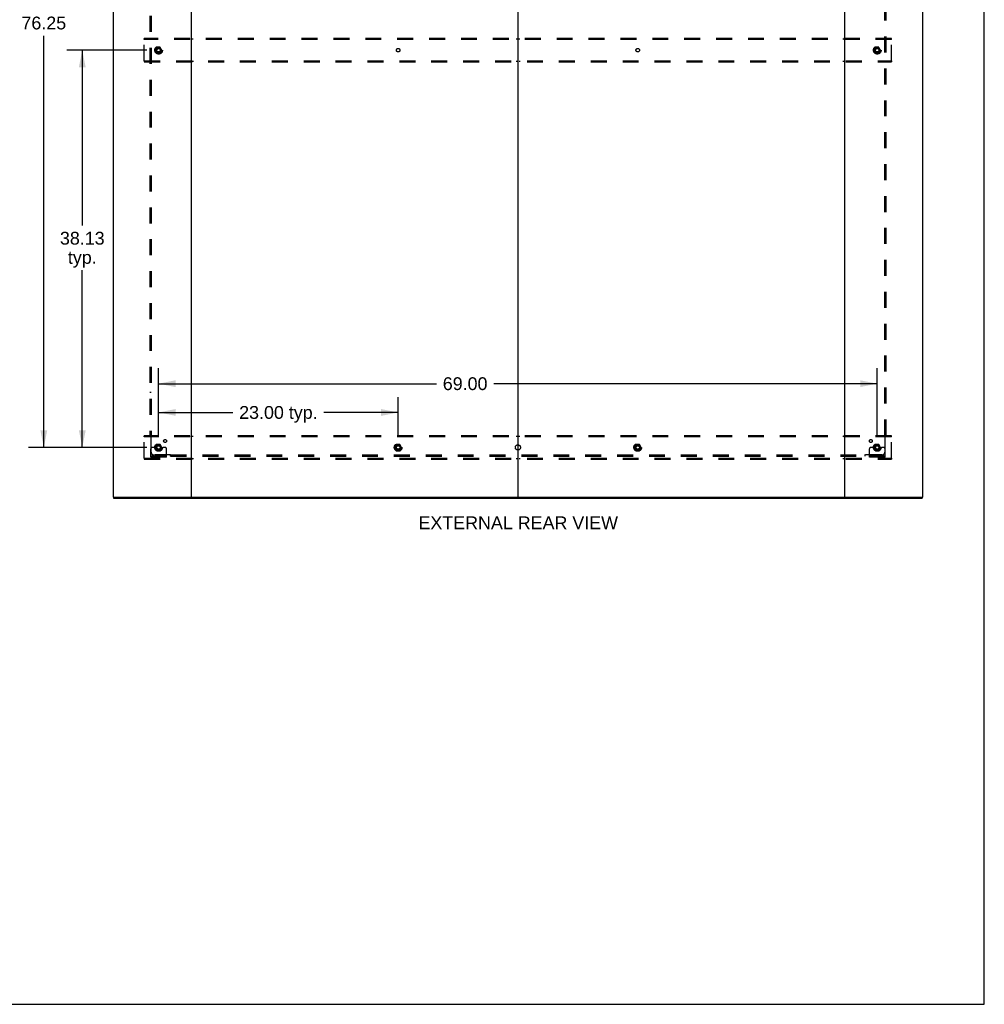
# Model space of a CAD drawing. Header units: inches. Extents: x 0 to 278, y 0 to 180.
# Tile 71 of 76: x 186 to 278, y 0 to 94. Entities that reach past the tile are written whole.
import ezdxf

# ---------------------------------------------------------------- set-up
doc = ezdxf.new("R2010")
doc.units = ezdxf.units.IN
doc.header["$LTSCALE"] = 15.310625
doc.header["$MEASUREMENT"] = 0
doc.linetypes.add('DOT', pattern=[0.2, 0.1, -0.1])
doc.linetypes.add('HIDDEN', pattern=[0.2, 0.1, -0.1])
doc.layers.get('0').update_dxf_attribs({"linetype": 'CONTINUOUS'})
for name, color, linetype in [('DEFAULT_2', 8, 'HIDDEN'), ('DIMENSIONS', 7, 'CONTINUOUS'), ('SUBPANEL', 7, 'CONTINUOUS')]:
    doc.layers.add(name, color=color, linetype=linetype)
doc.styles.get("Standard").update_dxf_attribs({"font": 'arial.ttf'})
doc.dimstyles.new('DIMSTYLE_1', dxfattribs={"dimtxt": 1.228125, "dimasz": 1.6375, "dimexe": 0.09, "dimexo": 0.07, "dimgap": 0.0375, "dimtad": 0, "dimtih": 1, "dimtoh": 1, "dimzin": 4, "dimdsep": 46, "dimtxsty": 'Standard', "dimblk": '_FILLED', "dimblk1": '_FILLED', "dimblk2": '_FILLED', "dimcen": 0.09, "dimadec": 3, "dimazin": 1, "dimtfac": 1, "dimtdec": 3, "dimtofl": 0, "dimtmove": 0, "dimatfit": 3, "dimldrblk": '_FILLED', "dimfxl": 0, "dimtolj": 1, "dimtzin": 4, "dimarcsym": 0})

# ---------------------------------------------------------------- blocks, each defined once
blk = doc.blocks.new('_FILLED')
at = {"color": 0, "linetype": 'ByBlock'}
blk.add_solid([(0, 0), (-1, 0.2), (-1, -0.2)], dxfattribs=at)
blk = doc.blocks.new('*D2')
at = {"layer": 'DIMENSIONS', "color": 2, "linetype": 'Continuous'}
for p, q in [((199.094, 54.423), (199.094, 58.275)), ((222.094, 54.423), (222.094, 58.275)), ((199.094, 56.801), (206.216, 56.801)), ((222.094, 56.801), (214.972, 56.801))]:
    blk.add_line(p, q, dxfattribs=at)
at = {"layer": 'DIMENSIONS', "color": 2, "linetype": 'Continuous', "xscale": 1.6375, "yscale": 1.6375, "zscale": 1.6375, "rotation": 180}
blk.add_blockref('_FILLED', (199.094, 56.801), dxfattribs=at)
at = {"layer": 'DIMENSIONS', "color": 2, "linetype": 'Continuous', "xscale": 1.6375, "yscale": 1.6375, "zscale": 1.6375}
blk.add_blockref('_FILLED', (222.094, 56.801), dxfattribs=at)
at = {"layer": 'DIMENSIONS', "color": 2, "linetype": 'Continuous', "insert": (210.594, 57.415), "char_height": 1.2281, "width": 7.52854, "attachment_point": 2, "line_spacing_factor": 0.9}
blk.add_mtext('23.00 typ.', dxfattribs=at)
blk = doc.blocks.new('*D3')
at = {"layer": 'DIMENSIONS', "color": 2, "linetype": 'Continuous'}
for p, q in [((197.948, 129.692), (186.595, 129.692)), ((188.069, 129.692), (188.069, 95.403)), ((188.069, 53.442), (188.069, 92.947)), ((197.948, 53.442), (186.595, 53.442))]:
    blk.add_line(p, q, dxfattribs=at)
at = {"layer": 'DIMENSIONS', "color": 2, "linetype": 'Continuous', "xscale": 1.6375, "yscale": 1.6375, "zscale": 1.6375}
for p, rotation in [((188.069, 129.692), 90), ((188.069, 53.442), 270)]:
    blk.add_blockref('_FILLED', p, dxfattribs=dict(at, rotation=rotation))
at = {"layer": 'DIMENSIONS', "color": 2, "linetype": 'Continuous', "insert": (188.069, 94.789), "char_height": 1.2281, "width": 4.29159, "attachment_point": 2, "line_spacing_factor": 0.9}
blk.add_mtext('76.25', dxfattribs=at)
blk = doc.blocks.new('*D4')
at = {"layer": 'DIMENSIONS', "color": 2, "linetype": 'Continuous'}
for p, q in [((199.094, 54.423), (199.094, 61.036)), ((268.094, 54.423), (268.094, 61.036)), ((199.094, 59.562), (225.764, 59.562)), ((268.094, 59.562), (231.283, 59.562))]:
    blk.add_line(p, q, dxfattribs=at)
at = {"layer": 'DIMENSIONS', "color": 2, "linetype": 'Continuous', "xscale": 1.6375, "yscale": 1.6375, "zscale": 1.6375, "rotation": 180}
blk.add_blockref('_FILLED', (199.094, 59.562), dxfattribs=at)
at = {"layer": 'DIMENSIONS', "color": 2, "linetype": 'Continuous', "xscale": 1.6375, "yscale": 1.6375, "zscale": 1.6375}
blk.add_blockref('_FILLED', (268.094, 59.562), dxfattribs=at)
at = {"layer": 'DIMENSIONS', "color": 2, "linetype": 'Continuous', "insert": (228.523, 60.176), "char_height": 1.2281, "width": 4.29159, "attachment_point": 2, "line_spacing_factor": 0.9}
blk.add_mtext('69.00', dxfattribs=at)
blk = doc.blocks.new('*D5')
at = {"layer": 'DIMENSIONS', "color": 2, "linetype": 'Continuous'}
for p, q in [((197.948, 91.567), (190.291, 91.567)), ((191.765, 91.567), (191.765, 74.75)), ((191.765, 53.442), (191.765, 70.452)), ((197.948, 53.442), (190.291, 53.442))]:
    blk.add_line(p, q, dxfattribs=at)
at = {"layer": 'DIMENSIONS', "color": 2, "linetype": 'Continuous', "xscale": 1.6375, "yscale": 1.6375, "zscale": 1.6375}
for p, rotation in [((191.765, 91.567), 90), ((191.765, 53.442), 270)]:
    blk.add_blockref('_FILLED', p, dxfattribs=dict(at, rotation=rotation))
at = {"layer": 'DIMENSIONS', "color": 2, "linetype": 'Continuous', "insert": (191.765, 74.136), "char_height": 1.2281, "width": 4.29159, "attachment_point": 2, "line_spacing_factor": 0.9}
blk.add_mtext('38.13\\Ptyp.', dxfattribs=at)

msp = doc.modelspace()

# ---------------------------------------------------------------- linework, layer by layer
at = {"color": 7, "linetype": 'Continuous'}
for p, q in [((278.375, 0), (278.375, 180.125)), ((233.594, 134.463), (233.594, 48.671)), ((194.771, 48.671), (194.771, 48.567)), ((202.16, 48.671), (265.028, 48.671)), ((272.417, 48.671), (272.417, 48.567)), ((0, 0), (278.375, 0))]:
    msp.add_line(p, q, dxfattribs=at)
at = {"color": 3, "linetype": 'Continuous'}
for p, q in [((194.719, 134.463), (194.719, 48.671)), ((202.219, 134.463), (202.219, 48.671)), ((264.969, 48.671), (264.969, 134.463)), ((272.469, 48.671), (272.469, 134.463)), ((194.719, 48.671), (202.16, 48.671)), ((194.771, 48.567), (272.417, 48.567)), ((265.028, 48.671), (272.469, 48.671))]:
    msp.add_line(p, q, dxfattribs=at)
at = {"layer": 'DEFAULT_2', "color": 8, "linetype": 'HIDDEN'}
for p, q in [((197.719, 92.588), (197.719, 92.692)), ((269.469, 92.692), (197.719, 92.692)), ((202.069, 92.692), (202.069, 92.588)), ((202.369, 92.588), (202.369, 92.692)), ((233.444, 92.692), (233.444, 92.588)), ((233.744, 92.588), (233.744, 92.692)), ((264.819, 92.692), (264.819, 92.588)), ((265.119, 92.692), (265.119, 92.588)), ((269.469, 92.588), (269.469, 92.692)), ((197.719, 90.546), (197.719, 92.588)), ((269.469, 92.588), (197.719, 92.588)), ((198.931, 91.839), (198.776, 91.572)), ((199.248, 91.844), (198.939, 91.844)), ((199.411, 91.572), (199.257, 91.839)), ((267.931, 91.839), (267.776, 91.572)), ((268.248, 91.844), (267.939, 91.844)), ((268.411, 91.572), (268.257, 91.839)), ((269.469, 90.546), (269.469, 92.588)), ((198.776, 91.562), (198.931, 91.294)), ((199.248, 91.289), (198.939, 91.289)), ((199.257, 91.294), (199.411, 91.562)), ((267.776, 91.562), (267.931, 91.294)), ((268.248, 91.289), (267.939, 91.289)), ((268.257, 91.294), (268.411, 91.562)), ((197.719, 90.546), (197.719, 90.442)), ((197.719, 90.546), (269.469, 90.546)), ((197.719, 90.442), (269.469, 90.442)), ((202.069, 90.546), (202.069, 90.442)), ((202.369, 90.546), (202.369, 90.442)), ((233.444, 90.546), (233.444, 90.442)), ((233.744, 90.546), (233.744, 90.442)), ((264.819, 90.546), (264.819, 90.442)), ((265.119, 90.546), (265.119, 90.442)), ((269.469, 90.546), (269.469, 90.442)), ((197.719, 54.463), (197.719, 54.567)), ((269.469, 54.567), (197.719, 54.567)), ((197.719, 52.421), (197.719, 54.463)), ((269.469, 54.463), (197.719, 54.463)), ((202.069, 54.567), (202.069, 54.463)), ((202.369, 54.463), (202.369, 54.567)), ((233.444, 54.567), (233.444, 54.463)), ((233.744, 54.463), (233.744, 54.567)), ((264.819, 54.567), (264.819, 54.463)), ((265.119, 54.567), (265.119, 54.463)), ((269.469, 54.463), (269.469, 54.567)), ((269.469, 52.421), (269.469, 54.463)), ((198.344, 52.494), (198.344, 53.317)), ((198.558, 53.442), (198.469, 53.442)), ((198.68, 53.442), (198.558, 53.442)), ((198.919, 53.442), (198.68, 53.442)), ((198.931, 53.714), (198.776, 53.447)), ((198.776, 53.437), (198.931, 53.169)), ((199.248, 53.719), (198.939, 53.719)), ((199.248, 53.164), (198.939, 53.164)), ((199.411, 53.447), (199.257, 53.714)), ((199.257, 53.169), (199.411, 53.437)), ((199.269, 53.442), (199.508, 53.442)), ((199.63, 53.442), (199.508, 53.442)), ((199.719, 53.442), (199.63, 53.442)), ((199.844, 52.494), (199.844, 53.317)), ((221.931, 53.714), (221.776, 53.447)), ((221.776, 53.437), (221.931, 53.169)), ((222.248, 53.719), (221.939, 53.719)), ((222.248, 53.164), (221.939, 53.164)), ((222.411, 53.447), (222.257, 53.714)), ((222.257, 53.169), (222.411, 53.437)), ((244.931, 53.714), (244.776, 53.447)), ((244.776, 53.437), (244.931, 53.169)), ((245.248, 53.719), (244.939, 53.719)), ((245.248, 53.164), (244.939, 53.164)), ((245.411, 53.447), (245.257, 53.714)), ((245.257, 53.169), (245.411, 53.437)), ((267.344, 52.494), (267.344, 53.317)), ((267.558, 53.442), (267.469, 53.442)), ((267.68, 53.442), (267.558, 53.442)), ((267.919, 53.442), (267.68, 53.442)), ((267.931, 53.714), (267.776, 53.447)), ((267.776, 53.437), (267.931, 53.169)), ((268.248, 53.719), (267.939, 53.719)), ((268.248, 53.164), (267.939, 53.164)), ((268.411, 53.447), (268.257, 53.714)), ((268.257, 53.169), (268.411, 53.437)), ((268.269, 53.442), (268.508, 53.442)), ((268.63, 53.442), (268.508, 53.442)), ((268.719, 53.442), (268.63, 53.442)), ((268.844, 52.494), (268.844, 53.317)), ((197.719, 52.421), (269.469, 52.421)), ((197.719, 52.421), (197.719, 52.317)), ((197.719, 52.317), (269.469, 52.317)), ((199.844, 52.598), (198.344, 52.598)), ((199.844, 52.494), (198.344, 52.494)), ((198.591, 52.494), (198.591, 52.598)), ((198.847, 52.494), (198.847, 52.598)), ((199.341, 52.494), (199.341, 52.598)), ((199.597, 52.494), (199.597, 52.598)), ((202.069, 52.421), (202.069, 52.317)), ((202.369, 52.421), (202.369, 52.317)), ((233.444, 52.421), (233.444, 52.317)), ((233.744, 52.421), (233.744, 52.317)), ((264.819, 52.421), (264.819, 52.317)), ((265.119, 52.421), (265.119, 52.317)), ((268.844, 52.598), (267.344, 52.598)), ((268.844, 52.494), (267.344, 52.494)), ((267.591, 52.494), (267.591, 52.598)), ((267.847, 52.494), (267.847, 52.598)), ((268.341, 52.494), (268.341, 52.598)), ((268.597, 52.494), (268.597, 52.598)), ((269.469, 52.421), (269.469, 52.317))]:
    msp.add_line(p, q, dxfattribs=at)
for centre, radius in [((199.094, 91.567), 0.372), ((199.094, 91.567), 0.356), ((199.094, 91.567), 0.312), ((199.094, 91.567), 0.204), ((199.094, 91.567), 0.188), ((199.094, 91.567), 0.183), ((199.094, 91.567), 0.165), ((268.094, 91.567), 0.372), ((268.094, 91.567), 0.356), ((268.094, 91.567), 0.312), ((268.094, 91.567), 0.204), ((268.094, 91.567), 0.188), ((268.094, 91.567), 0.183), ((268.094, 91.567), 0.165), ((199.094, 53.442), 0.372), ((199.094, 53.442), 0.356), ((199.094, 53.442), 0.312), ((199.094, 53.442), 0.204), ((199.094, 53.442), 0.188), ((199.094, 53.442), 0.183), ((199.094, 53.442), 0.165), ((222.094, 53.442), 0.372), ((222.094, 53.442), 0.356), ((222.094, 53.442), 0.312), ((222.094, 53.442), 0.204), ((222.094, 53.442), 0.188), ((222.094, 53.442), 0.183), ((222.094, 53.442), 0.165), ((245.094, 53.442), 0.372), ((245.094, 53.442), 0.356), ((245.094, 53.442), 0.312), ((245.094, 53.442), 0.204), ((245.094, 53.442), 0.188), ((245.094, 53.442), 0.183), ((245.094, 53.442), 0.165), ((268.094, 53.442), 0.372), ((268.094, 53.442), 0.356), ((268.094, 53.442), 0.312), ((268.094, 53.442), 0.204), ((268.094, 53.442), 0.188), ((268.094, 53.442), 0.183), ((268.094, 53.442), 0.165)]:
    msp.add_circle(centre, radius, dxfattribs=at)
at = {"layer": 'DEFAULT_2', "color": 8, "linetype": 'DOT'}
for centre in [(199.094, 91.567), (222.094, 91.567), (245.094, 91.567), (268.094, 91.567), (199.094, 53.442), (222.094, 53.442), (245.094, 53.442), (268.094, 53.442)]:
    msp.add_circle(centre, 0.17, dxfattribs=at)
at = {"layer": 'DEFAULT_2', "color": 8, "linetype": 'HIDDEN'}
for centre, radius, start, end in [((198.939, 91.834), 0.01, 90.01235, 149.98915), ((199.248, 91.834), 0.01, 30.01204, 89.98872), ((267.939, 91.834), 0.01, 90.01235, 149.98915), ((268.248, 91.834), 0.01, 30.01204, 89.98872), ((198.785, 91.567), 0.01, 150.01268, 209.98829), ((198.939, 91.299), 0.01, 210.01204, 269.98872), ((199.248, 91.299), 0.01, 270.01235, 329.98915), ((199.403, 91.567), 0.01, 330.01268, 29.98829), ((267.785, 91.567), 0.01, 150.01268, 209.98829), ((267.939, 91.299), 0.01, 210.01204, 269.98872), ((268.248, 91.299), 0.01, 270.01235, 329.98915), ((268.403, 91.567), 0.01, 330.01268, 29.98829), ((198.469, 53.317), 0.125, 90, 180), ((198.785, 53.442), 0.01, 150.01268, 209.98829), ((199.094, 53.442), 0.175, 180, 360), ((198.939, 53.709), 0.01, 90.01235, 149.98915), ((198.939, 53.174), 0.01, 210.01204, 269.98872), ((199.248, 53.709), 0.01, 30.01204, 89.98872), ((199.248, 53.174), 0.01, 270.01235, 329.98915), ((199.403, 53.442), 0.01, 330.01268, 29.98829), ((199.719, 53.317), 0.125, 0, 90), ((221.785, 53.442), 0.01, 150.01268, 209.98829), ((221.939, 53.709), 0.01, 90.01235, 149.98915), ((221.939, 53.174), 0.01, 210.01204, 269.98872), ((222.248, 53.709), 0.01, 30.01204, 89.98872), ((222.248, 53.174), 0.01, 270.01235, 329.98915), ((222.403, 53.442), 0.01, 330.01268, 29.98829), ((244.785, 53.442), 0.01, 150.01268, 209.98829), ((244.939, 53.709), 0.01, 90.01235, 149.98915), ((244.939, 53.174), 0.01, 210.01204, 269.98872), ((245.248, 53.709), 0.01, 30.01204, 89.98872), ((245.248, 53.174), 0.01, 270.01235, 329.98915), ((245.403, 53.442), 0.01, 330.01268, 29.98829), ((267.469, 53.317), 0.125, 90, 180), ((267.785, 53.442), 0.01, 150.01268, 209.98829), ((268.094, 53.442), 0.175, 180, 360), ((267.939, 53.709), 0.01, 90.01235, 149.98915), ((267.939, 53.174), 0.01, 210.01204, 269.98872), ((268.248, 53.709), 0.01, 30.01204, 89.98872), ((268.248, 53.174), 0.01, 270.01235, 329.98915), ((268.403, 53.442), 0.01, 330.01268, 29.98829), ((268.719, 53.317), 0.125, 0, 90)]:
    msp.add_arc(centre, radius, start, end, dxfattribs=at)
at = {"layer": 'SUBPANEL', "color": 8, "linetype": 'HIDDEN'}
for p, q in [((198.25, 128.535), (198.25, 54.598)), ((198.375, 128.535), (198.375, 54.598)), ((268.813, 54.598), (268.813, 128.535)), ((268.938, 54.598), (268.938, 128.535)), ((198.375, 58.723), (198.25, 58.723)), ((268.813, 58.723), (268.938, 58.723)), ((198.25, 54.598), (198.416, 54.598)), ((198.356, 54.581), (198.364, 54.574)), ((198.375, 52.973), (198.375, 54.562)), ((268.772, 54.598), (268.938, 54.598)), ((268.813, 54.562), (268.813, 52.973)), ((200.215, 52.723), (198.625, 52.723)), ((200.25, 52.598), (200.25, 52.764)), ((200.25, 52.723), (266.938, 52.723)), ((200.25, 52.598), (266.938, 52.598)), ((204.375, 52.723), (204.375, 52.598)), ((262.813, 52.723), (262.813, 52.598)), ((266.938, 52.598), (266.938, 52.764)), ((266.955, 52.704), (266.962, 52.711)), ((268.563, 52.723), (266.973, 52.723))]:
    msp.add_line(p, q, dxfattribs=at)
for points in [[(198.337, 54.598), (198.339, 54.596), (198.341, 54.594), (198.344, 54.593), (198.346, 54.591), (198.348, 54.589), (198.35, 54.587), (198.351, 54.586), (198.353, 54.584), (198.355, 54.582), (198.356, 54.581)], [(198.364, 54.574), (198.366, 54.572), (198.368, 54.57), (198.37, 54.568), (198.372, 54.566), (198.373, 54.564), (198.375, 54.562)], [(198.389, 54.572), (198.386, 54.57), (198.384, 54.569), (198.381, 54.567), (198.379, 54.566), (198.377, 54.564), (198.375, 54.562)], [(198.416, 54.598), (198.415, 54.596), (198.414, 54.594), (198.413, 54.592), (198.412, 54.59), (198.411, 54.589), (198.41, 54.587), (198.408, 54.585), (198.406, 54.584), (198.405, 54.582), (198.403, 54.581), (198.401, 54.579), (198.399, 54.578), (198.396, 54.576), (198.394, 54.575), (198.389, 54.572)], [(268.772, 54.598), (268.773, 54.596), (268.773, 54.594), (268.774, 54.592), (268.775, 54.59), (268.777, 54.589), (268.778, 54.587), (268.78, 54.585), (268.781, 54.584), (268.783, 54.582), (268.785, 54.581), (268.787, 54.579), (268.789, 54.578), (268.792, 54.576), (268.794, 54.575)], [(268.794, 54.575), (268.799, 54.572), (268.802, 54.57), (268.804, 54.569), (268.806, 54.567), (268.809, 54.566), (268.811, 54.564), (268.813, 54.562)], [(268.826, 54.576), (268.824, 54.574), (268.822, 54.572), (268.82, 54.57), (268.818, 54.568), (268.816, 54.566), (268.814, 54.564), (268.813, 54.562)], [(268.851, 54.598), (268.849, 54.596), (268.846, 54.594), (268.844, 54.593), (268.842, 54.591), (268.84, 54.589), (268.838, 54.587), (268.836, 54.586), (268.835, 54.584), (268.833, 54.582), (268.831, 54.581), (268.826, 54.576)], [(200.227, 52.742), (200.224, 52.737), (200.223, 52.734), (200.221, 52.731), (200.22, 52.729), (200.218, 52.727), (200.216, 52.725), (200.215, 52.723)], [(200.228, 52.709), (200.226, 52.711), (200.224, 52.713), (200.222, 52.715), (200.22, 52.717), (200.218, 52.719), (200.216, 52.721), (200.215, 52.723)], [(200.25, 52.764), (200.248, 52.763), (200.246, 52.762), (200.245, 52.761), (200.243, 52.76), (200.241, 52.759), (200.239, 52.757), (200.238, 52.756), (200.236, 52.754), (200.235, 52.752), (200.233, 52.75), (200.232, 52.748), (200.23, 52.746), (200.229, 52.744), (200.227, 52.742)], [(200.25, 52.684), (200.248, 52.687), (200.247, 52.689), (200.245, 52.691), (200.243, 52.693), (200.241, 52.695), (200.24, 52.697), (200.238, 52.699), (200.236, 52.701), (200.235, 52.702), (200.233, 52.704), (200.228, 52.709)], [(266.938, 52.764), (266.94, 52.763), (266.941, 52.762), (266.943, 52.761), (266.945, 52.76), (266.947, 52.759), (266.948, 52.757), (266.95, 52.756), (266.952, 52.754), (266.953, 52.752), (266.955, 52.75), (266.956, 52.748), (266.958, 52.746), (266.959, 52.744), (266.96, 52.742), (266.963, 52.737)], [(266.938, 52.684), (266.939, 52.687), (266.941, 52.689), (266.943, 52.691), (266.945, 52.693), (266.946, 52.695), (266.948, 52.697), (266.95, 52.699), (266.951, 52.701), (266.953, 52.702), (266.955, 52.704)], [(266.962, 52.711), (266.964, 52.713), (266.966, 52.715), (266.968, 52.717), (266.97, 52.719), (266.971, 52.721), (266.973, 52.723)], [(266.963, 52.737), (266.965, 52.734), (266.967, 52.731), (266.968, 52.729), (266.97, 52.727), (266.971, 52.725), (266.973, 52.723)]]:
    msp.add_lwpolyline(points, dxfattribs=at)
for centre, radius in [((199.094, 91.567), 0.25), ((268.094, 91.567), 0.25), ((199.713, 54.06), 0.141), ((267.475, 54.06), 0.141), ((199.094, 53.442), 0.25), ((222.094, 53.442), 0.25), ((233.594, 53.442), 0.25), ((245.094, 53.442), 0.25), ((268.094, 53.442), 0.25)]:
    msp.add_circle(centre, radius, dxfattribs=at)
for centre, start, end in [((198.625, 52.973), 180, 270), ((268.563, 52.973), 270, 360)]:
    msp.add_arc(centre, 0.25, start, end, dxfattribs=at)

# ---------------------------------------------------------------- texts
at = {"layer": 'DIMENSIONS', "color": 2, "linetype": 'Continuous', "insert": (233.623, 46.824), "char_height": 1.22812, "width": 19.1204, "attachment_point": 2, "line_spacing_factor": 0.9}
msp.add_mtext('EXTERNAL REAR VIEW', dxfattribs=at)

# ---------------------------------------------------------------- dimensions: what is measured, and where the dimension line sits
at = {"layer": 'DIMENSIONS', "color": 2, "linetype": 'Continuous'}
dim = msp.add_linear_dim(base=(188.069, 129.692), p1=(198.018, 53.442), p2=(198.018, 129.692), angle=90, dimstyle='DIMSTYLE_1', dxfattribs=at)
dim.commit()
dim.dimension.update_dxf_attribs({"geometry": '*D3', "text_midpoint": (188.073, 94.168), "dimtype": 160})
dim = msp.add_linear_dim(base=(191.764574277, 53.441555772), p1=(198.017647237, 91.566555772), p2=(198.017647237, 53.441555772), angle=270, text='<>\\Ptyp.', dimstyle='DIMSTYLE_1', dxfattribs=at)
dim.commit()
dim.dimension.update_dxf_attribs({"geometry": '*D5', "text_midpoint": (191.764574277, 72.600923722), "dimtype": 160})
dim = msp.add_linear_dim(base=(268.094, 59.562), p1=(199.094, 54.353), p2=(268.094, 54.353), dimstyle='DIMSTYLE_1', dxfattribs=at)
dim.commit()
dim.dimension.update_dxf_attribs({"geometry": '*D4', "text_midpoint": (228.514, 59.555), "dimtype": 160})
dim = msp.add_linear_dim(base=(222.094, 56.801), p1=(199.094, 54.353), p2=(222.094, 54.353), text='<> typ.', dimstyle='DIMSTYLE_1', dxfattribs=at)
dim.commit()
dim.dimension.update_dxf_attribs({"geometry": '*D2', "text_midpoint": (210.594, 56.801), "dimtype": 160})

doc.saveas('drawing.dxf')
